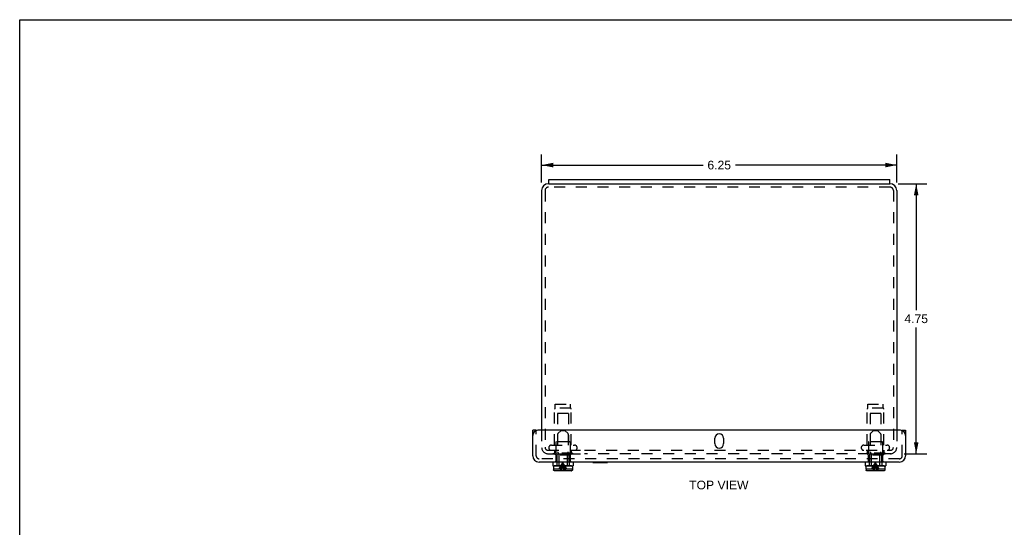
# Model space of a CAD drawing. Header units: inches. Extents: x 0 to 34.7, y 0 to 22.4.
# Tile 2 of 3: x 0 to 17.3, y 13.5 to 22.4. Entities that reach past the tile are written whole.
import ezdxf

# ---------------------------------------------------------------- set-up
doc = ezdxf.new("R2010")
doc.units = ezdxf.units.IN
doc.header["$LTSCALE"] = 1.906116
doc.header["$MEASUREMENT"] = 0
doc.linetypes.add('HIDDEN', pattern=[0.2, 0.1, -0.1])
doc.layers.get('0').update_dxf_attribs({"linetype": 'CONTINUOUS'})
for name, color, linetype in [('DEFAULT_2', 8, 'HIDDEN'), ('DIMENSIONS', 7, 'CONTINUOUS'), ('DOOR_ASSEMBLY', 7, 'CONTINUOUS')]:
    doc.layers.add(name, color=color, linetype=linetype)
doc.styles.get("Standard").update_dxf_attribs({"font": 'arial.ttf'})
doc.dimstyles.new('DIMSTYLE_2', dxfattribs={"dimtxt": 0.152897, "dimasz": 0.203863, "dimexe": 0.09, "dimexo": 0.07, "dimgap": 0.0375, "dimtad": 0, "dimtih": 1, "dimtoh": 1, "dimzin": 4, "dimdsep": 46, "dimtxsty": 'Standard', "dimblk": '_FILLED', "dimblk1": '_FILLED', "dimblk2": '_FILLED', "dimcen": 0.09, "dimazin": 1, "dimtfac": 1, "dimtdec": 3, "dimtofl": 0, "dimtmove": 0, "dimatfit": 3, "dimldrblk": '_FILLED', "dimfxl": 0, "dimtolj": 1, "dimtzin": 4, "dimarcsym": 0})

# ---------------------------------------------------------------- blocks, each defined once
blk = doc.blocks.new('_FILLED')
at = {"color": 0, "linetype": 'ByBlock'}
blk.add_solid([(0, 0), (-1, 0.2), (-1, -0.2)], dxfattribs=at)
blk = doc.blocks.new('*D8')
at = {"layer": 'DIMENSIONS', "color": 2, "linetype": 'Continuous'}
for p, q in [((15.459, 19.538), (15.962, 19.538)), ((15.778, 19.538), (15.778, 17.316)), ((15.778, 14.788), (15.778, 17.011)), ((15.564, 14.788), (15.962, 14.788))]:
    blk.add_line(p, q, dxfattribs=at)
at = {"layer": 'DIMENSIONS', "color": 2, "linetype": 'Continuous', "xscale": 0.2038626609, "yscale": 0.2038626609, "zscale": 0.2038626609}
for p, rotation in [((15.778, 19.538), 90), ((15.778, 14.788), 270)]:
    blk.add_blockref('_FILLED', p, dxfattribs=dict(at, rotation=rotation))
at = {"layer": 'DIMENSIONS', "color": 2, "linetype": 'Continuous', "insert": (15.778, 17.24), "char_height": 0.1529, "width": 0.41549, "attachment_point": 2, "line_spacing_factor": 0.9}
blk.add_mtext('4.75', dxfattribs=at)
blk = doc.blocks.new('*D10')
at = {"layer": 'DIMENSIONS', "color": 2, "linetype": 'Continuous'}
for p, q in [((9.186, 19.561), (9.186, 20.051)), ((15.436, 19.561), (15.436, 20.051)), ((9.186, 19.867), (12.027, 19.867)), ((15.436, 19.867), (12.595, 19.867))]:
    blk.add_line(p, q, dxfattribs=at)
at = {"layer": 'DIMENSIONS', "color": 2, "linetype": 'Continuous', "xscale": 0.2038626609, "yscale": 0.2038626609, "zscale": 0.2038626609, "rotation": 180}
blk.add_blockref('_FILLED', (9.186, 19.867), dxfattribs=at)
at = {"layer": 'DIMENSIONS', "color": 2, "linetype": 'Continuous', "xscale": 0.2038626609, "yscale": 0.2038626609, "zscale": 0.2038626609}
blk.add_blockref('_FILLED', (15.436, 19.867), dxfattribs=at)
at = {"layer": 'DIMENSIONS', "color": 2, "linetype": 'Continuous', "insert": (12.311, 19.944), "char_height": 0.1529, "width": 0.41549, "attachment_point": 2, "line_spacing_factor": 0.9}
blk.add_mtext('6.25', dxfattribs=at)

msp = doc.modelspace()

# ---------------------------------------------------------------- linework, layer by layer
at = {"color": 7, "linetype": 'Continuous'}
for p, q in [((0, 0), (0, 22.4249)), ((0, 22.4249), (34.6567, 22.4249)), ((9.3109, 19.5384), (9.3109, 19.6134)), ((15.3109, 19.5384), (15.3109, 19.6134)), ((9.3109, 19.5384), (15.3109, 19.5384))]:
    msp.add_line(p, q, dxfattribs=at)
at = {"color": 3, "linetype": 'Continuous'}
for p, q in [((9.3109, 19.6134), (15.3109, 19.6134)), ((9.1859, 19.4184), (9.1859, 15.2004)), ((9.3109, 19.5384), (9.3059, 19.5384)), ((15.3159, 19.5384), (15.3109, 19.5384)), ((15.4359, 19.4184), (15.4359, 15.2004))]:
    msp.add_line(p, q, dxfattribs=at)
for centre, start, end in [((9.3059, 19.4184), 90, 180), ((15.3159, 19.4184), 0, 90)]:
    msp.add_arc(centre, 0.12, start, end, dxfattribs=at)
at = {"layer": 'DEFAULT_2', "color": 8, "linetype": 'HIDDEN'}
for p, q in [((9.2459, 19.4184), (9.2459, 14.9034)), ((15.3159, 19.4784), (9.3059, 19.4784)), ((15.3759, 19.4184), (15.3759, 14.9034)), ((9.4259, 15.5919), (9.4259, 15.6609)), ((9.4259, 15.6609), (9.6959, 15.6609)), ((9.6959, 15.5919), (9.6959, 15.6609)), ((14.9259, 15.6609), (15.1959, 15.6609)), ((14.9259, 15.5919), (14.9259, 15.6609)), ((15.1959, 15.5919), (15.1959, 15.6609)), ((9.4149, 14.9409), (9.4149, 15.574)), ((9.6959, 15.5919), (9.4259, 15.5919)), ((9.4659, 15.4984), (9.4659, 14.9984)), ((9.6559, 15.4984), (9.4659, 15.4984)), ((9.6559, 15.4984), (9.6559, 14.9984)), ((9.7069, 14.9409), (9.7069, 15.574)), ((14.9149, 14.9409), (14.9149, 15.574)), ((15.1959, 15.5919), (14.9259, 15.5919)), ((15.1559, 15.4984), (14.9659, 15.4984)), ((14.9659, 15.4984), (14.9659, 14.9984)), ((15.1559, 15.4984), (15.1559, 14.9984)), ((15.2069, 14.9409), (15.2069, 15.574)), ((9.1859, 15.2004), (9.1859, 14.9004)), ((15.4359, 15.2004), (15.4359, 14.9034)), ((9.2459, 14.9034), (9.2459, 14.9004)), ((9.3571, 14.9409), (9.7646, 14.9409)), ((9.4359, 14.9884), (9.4359, 14.7784)), ((9.6759, 14.9984), (9.4459, 14.9984)), ((9.6859, 14.9884), (9.6859, 14.7784)), ((14.8571, 14.9409), (15.2646, 14.9409)), ((14.9359, 14.9884), (14.9359, 14.7784)), ((15.1759, 14.9984), (14.9459, 14.9984)), ((15.1859, 14.9884), (15.1859, 14.7784)), ((9.2979, 14.8484), (9.942, 14.8484)), ((9.2979, 14.7884), (9.942, 14.7884)), ((9.3909, 14.7964), (9.3909, 14.7784)), ((9.7309, 14.7964), (9.3909, 14.7964)), ((9.7309, 14.7784), (9.3909, 14.7784)), ((9.4149, 14.8484), (9.4149, 14.8064)), ((9.7069, 14.8484), (9.7069, 14.8064)), ((9.7309, 14.7964), (9.7309, 14.7784)), ((9.9421, 14.8484), (15.3239, 14.8484)), ((15.3288, 14.7884), (9.9421, 14.7884)), ((15.2309, 14.7964), (14.8909, 14.7964)), ((14.8909, 14.7964), (14.8909, 14.7784)), ((15.2309, 14.7784), (14.8909, 14.7784)), ((14.9149, 14.8484), (14.9149, 14.8064)), ((15.2069, 14.8484), (15.2069, 14.8064)), ((15.2309, 14.7964), (15.2309, 14.7784))]:
    msp.add_line(p, q, dxfattribs=at)
for centre, radius, start, end in [((9.3059, 19.4184), 0.06, 90, 180), ((15.3159, 19.4184), 0.06, 0, 90), ((9.4349, 15.574), 0.02, 116.74368, 180), ((9.6869, 15.574), 0.02, 0, 63.25632), ((14.9349, 15.574), 0.02, 116.74368, 180), ((15.1869, 15.574), 0.02, 0, 63.25632), ((9.3571, 14.8947), 0.0462, 90, 270), ((9.4459, 14.9884), 0.01, 90, 180), ((9.6759, 14.9884), 0.01, 0, 90), ((9.7646, 14.8947), 0.0462, 270, 90), ((14.8571, 14.8947), 0.0462, 90, 270), ((14.9459, 14.9884), 0.01, 90, 180), ((15.1759, 14.9884), 0.01, 0, 90), ((15.2646, 14.8947), 0.0462, 270, 90), ((9.2979, 14.9004), 0.112, 180, 270), ((9.2979, 14.9004), 0.052, 180, 270), ((9.4049, 14.8064), 0.01, 270, 360), ((9.7169, 14.8064), 0.01, 180, 270), ((14.9049, 14.8064), 0.01, 270, 360), ((15.2169, 14.8064), 0.01, 180, 270), ((15.3239, 14.9004), 0.112, 270, 360), ((15.3239, 14.9004), 0.052, 270, 360)]:
    msp.add_arc(centre, radius, start, end, dxfattribs=at)
at = {"layer": 'DOOR_ASSEMBLY', "color": 3, "linetype": 'Continuous'}
for p, q in [((9.0296, 14.7524), (9.0296, 15.2004)), ((15.5021, 15.2004), (9.1196, 15.2004)), ((15.5921, 15.2004), (15.5921, 14.7524)), ((12.2327, 14.966), (12.2327, 15.0598)), ((12.389, 15.0598), (12.389, 14.966)), ((15.4801, 14.6404), (9.1416, 14.6404))]:
    msp.add_line(p, q, dxfattribs=at)
at = {"layer": 'DOOR_ASSEMBLY', "color": 7, "linetype": 'Continuous'}
for p, q in [((9.0896, 15.2004), (9.0296, 15.2004)), ((15.5321, 15.2004), (15.5921, 15.2004)), ((9.3799, 14.6404), (9.3799, 14.5779)), ((9.3799, 14.5779), (9.7419, 14.5779)), ((9.3939, 14.5579), (9.3939, 14.5229)), ((9.7129, 14.5729), (9.4089, 14.5729)), ((9.4879, 14.5779), (9.4879, 14.5729)), ((9.6339, 14.5779), (9.6339, 14.5729)), ((9.7279, 14.5579), (9.7279, 14.5229)), ((9.7419, 14.6404), (9.7419, 14.5779)), ((10.0866, 14.6364), (10.0866, 14.6404)), ((10.0866, 14.6364), (10.3426, 14.6364)), ((10.3426, 14.6364), (10.3426, 14.6404)), ((14.8799, 14.6404), (14.8799, 14.5779)), ((14.8799, 14.5779), (15.2419, 14.5779)), ((14.8939, 14.5579), (14.8939, 14.5229)), ((15.2129, 14.5729), (14.9089, 14.5729)), ((14.9879, 14.5779), (14.9879, 14.5729)), ((15.1339, 14.5779), (15.1339, 14.5729)), ((15.2279, 14.5579), (15.2279, 14.5229)), ((15.2419, 14.6404), (15.2419, 14.5779)), ((9.3947, 14.5229), (9.3939, 14.5229)), ((9.3947, 14.5229), (9.3947, 14.5049)), ((9.3947, 14.5034), (9.3947, 14.5049)), ((9.4098, 14.4899), (9.4083, 14.49)), ((9.712, 14.4899), (9.4098, 14.4899)), ((9.7134, 14.49), (9.712, 14.4899)), ((9.727, 14.5229), (9.727, 14.5049)), ((9.7279, 14.5229), (9.727, 14.5229)), ((9.727, 14.5049), (9.727, 14.5034)), ((14.8947, 14.5229), (14.8939, 14.5229)), ((14.8947, 14.5229), (14.8947, 14.5049)), ((14.8947, 14.5034), (14.8947, 14.5049)), ((14.9098, 14.4899), (14.9083, 14.49)), ((15.212, 14.4899), (14.9098, 14.4899)), ((15.2134, 14.49), (15.212, 14.4899)), ((15.2279, 14.5229), (15.227, 14.5229)), ((15.227, 14.5229), (15.227, 14.5049)), ((15.227, 14.5049), (15.227, 14.5034))]:
    msp.add_line(p, q, dxfattribs=at)
at = {"layer": 'DOOR_ASSEMBLY', "color": 8, "linetype": 'HIDDEN'}
for p, q in [((9.0896, 14.7524), (9.0896, 15.2004)), ((9.4669, 15.1327), (9.4669, 14.8191)), ((9.5279, 15.1999), (9.4712, 15.1433)), ((9.5279, 15.1999), (9.5939, 15.1999)), ((9.5939, 15.1999), (9.6505, 15.1433)), ((9.6549, 15.1327), (9.6549, 14.8191)), ((14.9669, 15.1327), (14.9669, 14.8191)), ((15.0279, 15.1999), (14.9712, 15.1433)), ((15.0279, 15.1999), (15.0939, 15.1999)), ((15.0939, 15.1999), (15.1505, 15.1433)), ((15.1549, 15.1327), (15.1549, 14.8191)), ((15.5321, 14.7524), (15.5321, 15.2004)), ((9.429, 14.7732), (9.421, 14.7654)), ((9.7007, 14.7654), (9.421, 14.7654)), ((9.4367, 14.7807), (9.429, 14.7732)), ((9.4344, 14.7654), (9.4344, 14.6579)), ((9.4367, 14.7807), (9.4441, 14.7879)), ((9.4441, 14.7879), (9.6776, 14.7879)), ((9.455, 14.7879), (9.455, 14.6579)), ((9.4835, 14.7963), (9.4712, 14.8085)), ((9.4879, 14.7857), (9.4879, 14.5779)), ((9.6339, 14.7857), (9.6339, 14.5779)), ((9.6382, 14.7963), (9.6505, 14.8085)), ((9.6667, 14.7879), (9.6667, 14.6579)), ((9.685, 14.7807), (9.6776, 14.7879)), ((9.6927, 14.7732), (9.685, 14.7807)), ((9.6873, 14.7654), (9.6873, 14.6579)), ((9.7007, 14.7654), (9.6927, 14.7732)), ((14.929, 14.7732), (14.921, 14.7654)), ((15.2007, 14.7654), (14.921, 14.7654)), ((14.9367, 14.7807), (14.929, 14.7732)), ((14.9344, 14.7654), (14.9344, 14.6579)), ((14.9441, 14.7879), (14.9367, 14.7807)), ((14.9441, 14.7879), (15.1776, 14.7879)), ((14.955, 14.7879), (14.955, 14.6579)), ((14.9835, 14.7963), (14.9712, 14.8085)), ((14.9879, 14.7857), (14.9879, 14.5779)), ((15.1339, 14.7857), (15.1339, 14.5779)), ((15.1382, 14.7963), (15.1505, 14.8085)), ((15.1667, 14.7879), (15.1667, 14.6579)), ((15.185, 14.7807), (15.1776, 14.7879)), ((15.1927, 14.7732), (15.185, 14.7807)), ((15.1873, 14.7654), (15.1873, 14.6579)), ((15.1927, 14.7732), (15.2007, 14.7654)), ((15.4801, 14.7004), (9.1416, 14.7004)), ((9.4309, 14.6579), (9.4309, 14.6404)), ((9.455, 14.6579), (9.4309, 14.6579)), ((9.4509, 14.6579), (9.4509, 14.5779)), ((9.5153, 14.5584), (9.5257, 14.5759)), ((9.6065, 14.5584), (9.596, 14.5759)), ((9.6909, 14.6579), (9.6667, 14.6579)), ((9.6709, 14.6579), (9.6709, 14.5779)), ((9.6909, 14.6579), (9.6909, 14.6404)), ((14.955, 14.6579), (14.9309, 14.6579)), ((14.9309, 14.6579), (14.9309, 14.6404)), ((14.9509, 14.6579), (14.9509, 14.5779)), ((15.0153, 14.5584), (15.0257, 14.5759)), ((15.1065, 14.5584), (15.096, 14.5759)), ((15.1909, 14.6579), (15.1667, 14.6579)), ((15.1709, 14.6579), (15.1709, 14.5779)), ((15.1909, 14.6579), (15.1909, 14.6404)), ((9.3947, 14.5229), (9.5283, 14.5229)), ((9.3947, 14.5034), (9.395, 14.502)), ((9.3965, 14.4978), (9.3965, 14.4978)), ((9.3972, 14.4966), (9.3972, 14.4966)), ((9.3981, 14.4954), (9.3981, 14.4954)), ((9.3991, 14.4943), (9.3991, 14.4943)), ((9.4002, 14.4933), (9.4002, 14.4933)), ((9.4014, 14.4924), (9.4014, 14.4924)), ((9.4027, 14.4917), (9.4027, 14.4917)), ((9.4083, 14.49), (9.4083, 14.49)), ((9.5934, 14.5229), (9.727, 14.5229)), ((9.7134, 14.49), (9.7149, 14.4902)), ((9.7191, 14.4917), (9.7191, 14.4917)), ((9.7203, 14.4924), (9.7203, 14.4924)), ((9.7215, 14.4933), (9.7215, 14.4933)), ((9.7226, 14.4943), (9.7226, 14.4943)), ((9.7236, 14.4954), (9.7236, 14.4954)), ((9.7245, 14.4966), (9.7245, 14.4966)), ((9.7253, 14.4978), (9.7253, 14.4978)), ((9.727, 14.5034), (9.727, 14.5034)), ((14.8947, 14.5229), (15.0283, 14.5229)), ((14.8947, 14.5034), (14.895, 14.502)), ((14.8965, 14.4978), (14.8965, 14.4978)), ((14.8972, 14.4966), (14.8972, 14.4966)), ((14.8981, 14.4954), (14.8981, 14.4954)), ((14.8991, 14.4943), (14.8991, 14.4943)), ((14.9002, 14.4933), (14.9002, 14.4933)), ((14.9014, 14.4924), (14.9014, 14.4924)), ((14.9027, 14.4917), (14.9027, 14.4917)), ((14.9083, 14.49), (14.9083, 14.49)), ((15.0934, 14.5229), (15.227, 14.5229)), ((15.2134, 14.49), (15.2149, 14.4902)), ((15.2191, 14.4917), (15.2191, 14.4917)), ((15.2203, 14.4924), (15.2203, 14.4924)), ((15.2215, 14.4933), (15.2215, 14.4933)), ((15.2226, 14.4943), (15.2226, 14.4943)), ((15.2236, 14.4954), (15.2236, 14.4954)), ((15.2245, 14.4966), (15.2245, 14.4966)), ((15.2253, 14.4978), (15.2253, 14.4978)), ((15.227, 14.5034), (15.227, 14.5034))]:
    msp.add_line(p, q, dxfattribs=at)
for points in [[(9.4961, 14.5229), (9.5054, 14.5408), (9.5153, 14.5584)], [(9.5228, 14.5229), (9.5283, 14.5408), (9.5341, 14.5584), (9.5402, 14.5759)], [(9.5257, 14.5759), (9.5368, 14.5931), (9.5485, 14.6101), (9.5609, 14.6269)], [(9.5332, 14.4899), (9.5369, 14.5137), (9.541, 14.537), (9.5454, 14.5601), (9.5502, 14.5827), (9.5554, 14.605), (9.5609, 14.6269)], [(9.5402, 14.5759), (9.5467, 14.5931), (9.5536, 14.6101), (9.5609, 14.6269)], [(9.5444, 14.4899), (9.5466, 14.5137), (9.549, 14.537), (9.5516, 14.5601)], [(9.5516, 14.5601), (9.5545, 14.5827), (9.5576, 14.605), (9.5609, 14.6269)], [(9.596, 14.5759), (9.5849, 14.5931), (9.5732, 14.6101), (9.5609, 14.6269)], [(9.5815, 14.5759), (9.575, 14.5931), (9.5681, 14.6101), (9.5609, 14.6269)], [(9.5885, 14.4899), (9.5848, 14.5137), (9.5807, 14.537), (9.5763, 14.5601), (9.5715, 14.5827), (9.5664, 14.605), (9.5609, 14.6269)], [(9.5701, 14.5601), (9.5672, 14.5827), (9.5641, 14.605), (9.5609, 14.6269)], [(9.5774, 14.4899), (9.5751, 14.5137), (9.5727, 14.537), (9.5701, 14.5601)], [(9.5989, 14.5229), (9.5934, 14.5408), (9.5876, 14.5584), (9.5815, 14.5759)], [(9.6256, 14.5229), (9.6163, 14.5408), (9.6065, 14.5584)], [(14.9961, 14.5229), (15.0054, 14.5408), (15.0153, 14.5584)], [(15.0228, 14.5229), (15.0283, 14.5408), (15.0341, 14.5584), (15.0402, 14.5759)], [(15.0257, 14.5759), (15.0368, 14.5931), (15.0485, 14.6101), (15.0609, 14.6269)], [(15.0332, 14.4899), (15.0369, 14.5137), (15.041, 14.537), (15.0454, 14.5601), (15.0502, 14.5827), (15.0554, 14.605), (15.0609, 14.6269)], [(15.0402, 14.5759), (15.0467, 14.5931), (15.0536, 14.6101), (15.0609, 14.6269)], [(15.0444, 14.4899), (15.0466, 14.5137), (15.049, 14.537), (15.0516, 14.5601)], [(15.0516, 14.5601), (15.0545, 14.5827), (15.0576, 14.605), (15.0609, 14.6269)], [(15.096, 14.5759), (15.0849, 14.5931), (15.0732, 14.6101), (15.0609, 14.6269)], [(15.0989, 14.5229), (15.0934, 14.5408), (15.0876, 14.5584), (15.0815, 14.5759), (15.075, 14.5931), (15.0681, 14.6101), (15.0609, 14.6269)], [(15.0885, 14.4899), (15.0848, 14.5137), (15.0807, 14.537), (15.0763, 14.5601), (15.0715, 14.5827), (15.0664, 14.605), (15.0609, 14.6269)], [(15.0701, 14.5601), (15.0672, 14.5827), (15.0641, 14.605), (15.0609, 14.6269)], [(15.0774, 14.4899), (15.0751, 14.5137), (15.0727, 14.537), (15.0701, 14.5601)], [(15.1256, 14.5229), (15.1163, 14.5408), (15.1065, 14.5584)], [(9.5283, 14.5229), (9.5259, 14.5177), (9.5235, 14.5125), (9.5211, 14.507), (9.5187, 14.5015), (9.5163, 14.4957), (9.5139, 14.4899)], [(9.5934, 14.5229), (9.5958, 14.5177), (9.5982, 14.5125), (9.6006, 14.507), (9.6031, 14.5015), (9.6055, 14.4957), (9.6079, 14.4899)], [(15.0283, 14.5229), (15.0259, 14.5177), (15.0235, 14.5125), (15.0211, 14.507), (15.0187, 14.5015), (15.0163, 14.4957), (15.0139, 14.4899)], [(15.0934, 14.5229), (15.0958, 14.5177), (15.0982, 14.5125), (15.1006, 14.507), (15.1031, 14.5015), (15.1055, 14.4957), (15.1079, 14.4899)]]:
    msp.add_lwpolyline(points, dxfattribs=at)
at = {"layer": 'DOOR_ASSEMBLY', "color": 7, "linetype": 'Continuous'}
for points in [[(9.4083, 14.49), (9.4068, 14.4902), (9.4054, 14.4905), (9.404, 14.491), (9.4027, 14.4917), (9.4014, 14.4924), (9.4002, 14.4933), (9.3991, 14.4943), (9.3981, 14.4954), (9.3972, 14.4966), (9.3965, 14.4978), (9.3958, 14.4992), (9.3953, 14.5005), (9.395, 14.502), (9.3947, 14.5034)], [(9.727, 14.5034), (9.7267, 14.502), (9.7264, 14.5005), (9.7259, 14.4992), (9.7253, 14.4978), (9.7245, 14.4966), (9.7236, 14.4954), (9.7226, 14.4943), (9.7215, 14.4933), (9.7203, 14.4924), (9.7191, 14.4917), (9.7177, 14.491), (9.7163, 14.4905), (9.7149, 14.4902), (9.7134, 14.49)], [(14.9083, 14.49), (14.9068, 14.4902), (14.9054, 14.4905), (14.904, 14.491), (14.9027, 14.4917), (14.9014, 14.4924), (14.9002, 14.4933), (14.8991, 14.4943), (14.8981, 14.4954), (14.8972, 14.4966), (14.8965, 14.4978), (14.8958, 14.4992), (14.8953, 14.5005), (14.895, 14.502), (14.8947, 14.5034)], [(15.227, 14.5034), (15.2267, 14.502), (15.2264, 14.5005), (15.2259, 14.4992), (15.2253, 14.4978), (15.2245, 14.4966), (15.2236, 14.4954), (15.2226, 14.4943), (15.2215, 14.4933), (15.2203, 14.4924), (15.2191, 14.4917), (15.2177, 14.491), (15.2163, 14.4905), (15.2149, 14.4902), (15.2134, 14.49)]]:
    msp.add_lwpolyline(points, dxfattribs=at)
at = {"layer": 'DOOR_ASSEMBLY', "color": 3, "linetype": 'Continuous'}
for centre, radius, start, end in [((9.1196, 15.1104), 0.09, 90, 180), ((12.3109, 15.0598), 0.0781, 0, 180), ((15.5021, 15.1104), 0.09, 0, 90), ((12.3109, 14.966), 0.0781, 180, 360), ((9.1416, 14.7524), 0.112, 180, 270), ((15.4801, 14.7524), 0.112, 270, 360)]:
    msp.add_arc(centre, radius, start, end, dxfattribs=at)
at = {"layer": 'DOOR_ASSEMBLY', "color": 8, "linetype": 'HIDDEN'}
for centre, radius, start, end in [((9.4819, 15.1327), 0.015, 134.99999, 180), ((9.6399, 15.1327), 0.015, 0, 45.00001), ((14.9819, 15.1327), 0.015, 134.99999, 180), ((15.1399, 15.1327), 0.015, 0, 45.00001), ((9.1416, 14.7524), 0.052, 180, 270), ((9.4819, 14.8191), 0.015, 180, 224.99995), ((9.4729, 14.7857), 0.015, 0, 44.99994), ((9.6489, 14.7857), 0.015, 135.00006, 180), ((9.6399, 14.8191), 0.015, 315.00005, 360), ((14.9819, 14.8191), 0.015, 180, 224.99995), ((14.9729, 14.7857), 0.015, 0, 44.99994), ((15.1489, 14.7857), 0.015, 135.00006, 180), ((15.1399, 14.8191), 0.015, 315.00005, 360), ((15.4801, 14.7524), 0.052, 270, 360)]:
    msp.add_arc(centre, radius, start, end, dxfattribs=at)
at = {"layer": 'DOOR_ASSEMBLY', "color": 7, "linetype": 'Continuous'}
for centre, start, end in [((9.4089, 14.5579), 90, 180), ((9.7129, 14.5579), 0, 90), ((14.9089, 14.5579), 90, 180), ((15.2129, 14.5579), 0, 90)]:
    msp.add_arc(centre, 0.015, start, end, dxfattribs=at)

# ---------------------------------------------------------------- texts
at = {"layer": 'DIMENSIONS', "color": 2, "linetype": 'Continuous', "insert": (12.3047, 14.3147), "char_height": 0.1529, "width": 1.041859, "attachment_point": 2, "line_spacing_factor": 0.9}
msp.add_mtext('TOP VIEW', dxfattribs=at)

# ---------------------------------------------------------------- dimensions: what is measured, and where the dimension line sits
at = {"layer": 'DIMENSIONS', "color": 2, "linetype": 'Continuous'}
dim = msp.add_linear_dim(base=(15.4359, 19.8671), p1=(9.1859, 19.4911), p2=(15.4359, 19.4911), dimstyle='DIMSTYLE_2', dxfattribs=at)
dim.commit()
dim.dimension.update_dxf_attribs({"geometry": '*D10', "text_midpoint": (12.3104, 19.8662), "dimtype": 160})
dim = msp.add_linear_dim(base=(15.7783, 14.7884), p1=(15.3886, 19.5384), p2=(15.4936, 14.7884), angle=270, dimstyle='DIMSTYLE_2', dxfattribs=at)
dim.commit()
dim.dimension.update_dxf_attribs({"geometry": '*D8', "text_midpoint": (15.775, 17.162), "dimtype": 160})

doc.saveas('drawing.dxf')
